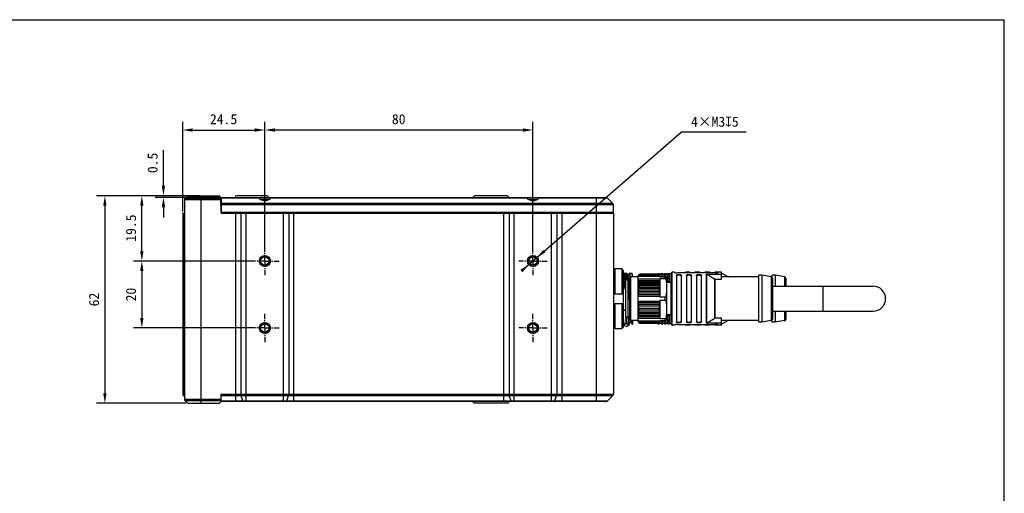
# Model space of a CAD drawing. Header units: millimetres. Extents: x 269 to 744, y 69 to 459.
# Tile 8 of 8: x 450 to 744, y 318 to 459. Entities that reach past the tile are written whole.
import ezdxf

# ---------------------------------------------------------------- set-up
doc = ezdxf.new("R2010")
doc.units = ezdxf.units.MM
doc.header["$LTSCALE"] = 46.255
doc.header["$PDMODE"] = 3
doc.header["$PDSIZE"] = 8
doc.linetypes.add('CENTER', pattern=[0.6, 0.375, -0.075, 0.075, -0.075])
doc.layers.get('0').update_dxf_attribs({"linetype": 'CONTINUOUS'})
doc.layers.get('Defpoints').update_dxf_attribs({"linetype": 'CONTINUOUS'})
for name, color, linetype in [('00_COMPONENTS', 7, 'CONTINUOUS'), ('03_ALL_AXES', 7, 'CONTINUOUS'), ('51__DRAFT_DIMS', 7, 'CONTINUOUS')]:
    doc.layers.add(name, color=color, linetype=linetype)
doc.styles.get("Standard").update_dxf_attribs({"font": 'simfang.ttf'})
doc.dimstyles.new('DIMSTYLE_2', dxfattribs={"dimtxt": 3, "dimasz": 3, "dimexe": 2.5, "dimexo": 0.5, "dimgap": 0.75, "dimtad": 1, "dimdec": 1, "dimdsep": 46, "dimtxsty": 'STANDARD', "dimblk": '_FILLED', "dimblk1": '_FILLED', "dimblk2": '_FILLED', "dimcen": 0.09, "dimclrd": 8, "dimclre": 8, "dimclrt": 256, "dimazin": 2, "dimtp": 0.5, "dimtm": 0.5, "dimtfac": 1, "dimtdec": 1, "dimtofl": 0, "dimtmove": 0, "dimatfit": 3, "dimldrblk": '_FILLED', "dimfxl": 1, "dimtolj": 1, "dimarcsym": 0})

# ---------------------------------------------------------------- blocks, each defined once
blk = doc.blocks.new('_FILLED')
at = {"color": 0, "linetype": 'ByBlock'}
blk.add_solid([(0, 0), (-1, 0.167), (-1, -0.167)], dxfattribs=at)
blk = doc.blocks.new('*D11')
at = {"layer": '51__DRAFT_DIMS', "color": 8, "lineweight": -2}
for p, q in [((499.82, 406.49), (473.08, 406.49)), ((475.58, 403.49), (475.58, 347.49)), ((499.82, 344.49), (473.08, 344.49))]:
    blk.add_line(p, q, dxfattribs=at)
at = {"layer": 'Defpoints', "color": 0}
for p in [(500.32, 406.49), (475.58, 344.49), (500.32, 344.49)]:
    blk.add_point(p, dxfattribs=at)
at = {"layer": '51__DRAFT_DIMS', "color": 8, "linetype": 'ByBlock', "lineweight": -2, "xscale": 3, "yscale": 3, "zscale": 3}
for p, rotation in [((475.58, 406.49), 90), ((475.58, 344.49), 270)]:
    blk.add_blockref('_FILLED', p, dxfattribs=dict(at, rotation=rotation))
at = {"layer": '51__DRAFT_DIMS', "insert": (470.83, 375.49), "char_height": 3, "attachment_point": 2, "rotation": 90, "line_spacing_factor": 0.9}
blk.add_mtext('\\A1;62', dxfattribs=at)
blk = doc.blocks.new('*D12')
at = {"layer": '51__DRAFT_DIMS', "color": 8, "lineweight": -2}
for p, q in [((493.06, 409.49), (493.06, 420.1)), ((499.82, 406.49), (490.56, 406.49)), ((509.84, 405.99), (490.56, 405.99)), ((493.06, 402.99), (493.06, 399.99))]:
    blk.add_line(p, q, dxfattribs=at)
at = {"layer": 'Defpoints', "color": 0}
for p in [(493.06, 405.99), (500.32, 406.49), (510.34, 405.99)]:
    blk.add_point(p, dxfattribs=at)
at = {"layer": '51__DRAFT_DIMS', "color": 8, "linetype": 'ByBlock', "lineweight": -2, "xscale": 3, "yscale": 3, "zscale": 3}
for p, rotation in [((493.06, 406.49), 270), ((493.06, 405.99), 90)]:
    blk.add_blockref('_FILLED', p, dxfattribs=dict(at, rotation=rotation))
at = {"layer": '51__DRAFT_DIMS', "insert": (488.31, 413.24), "char_height": 3, "attachment_point": 1, "rotation": 90, "line_spacing_factor": 0.9}
blk.add_mtext('\\A1;0.5', dxfattribs=at)
blk = doc.blocks.new('*D13')
at = {"layer": '51__DRAFT_DIMS', "color": 8, "lineweight": -2}
for p, q in [((498.82, 401.79), (498.82, 428.62)), ((501.82, 426.12), (520.32, 426.12)), ((523.32, 390.98), (523.32, 428.62))]:
    blk.add_line(p, q, dxfattribs=at)
at = {"layer": 'Defpoints', "color": 0}
for p in [(523.32, 426.12), (498.82, 401.29), (523.32, 390.48)]:
    blk.add_point(p, dxfattribs=at)
at = {"layer": '51__DRAFT_DIMS', "color": 8, "linetype": 'ByBlock', "lineweight": -2, "xscale": 3, "yscale": 3, "zscale": 3, "rotation": 180}
blk.add_blockref('_FILLED', (498.82, 426.12), dxfattribs=at)
at = {"layer": '51__DRAFT_DIMS', "color": 8, "linetype": 'ByBlock', "lineweight": -2, "xscale": 3, "yscale": 3, "zscale": 3}
blk.add_blockref('_FILLED', (523.32, 426.12), dxfattribs=at)
at = {"layer": '51__DRAFT_DIMS', "insert": (511.01, 430.87), "char_height": 3, "attachment_point": 2, "line_spacing_factor": 0.9}
blk.add_mtext('\\A1;24.5', dxfattribs=at)
blk = doc.blocks.new('*D14')
at = {"layer": '51__DRAFT_DIMS', "color": 8, "lineweight": -2}
for p, q in [((523.32, 389.72), (523.32, 428.62)), ((600.32, 426.12), (526.32, 426.12)), ((603.32, 389.6), (603.32, 428.62))]:
    blk.add_line(p, q, dxfattribs=at)
at = {"layer": 'Defpoints', "color": 0}
for p in [(523.32, 426.12), (523.32, 389.22), (603.32, 389.1)]:
    blk.add_point(p, dxfattribs=at)
at = {"layer": '51__DRAFT_DIMS', "color": 8, "linetype": 'ByBlock', "lineweight": -2, "xscale": 3, "yscale": 3, "zscale": 3, "rotation": 180}
blk.add_blockref('_FILLED', (523.32, 426.12), dxfattribs=at)
at = {"layer": '51__DRAFT_DIMS', "color": 8, "linetype": 'ByBlock', "lineweight": -2, "xscale": 3, "yscale": 3, "zscale": 3}
blk.add_blockref('_FILLED', (603.32, 426.12), dxfattribs=at)
at = {"layer": '51__DRAFT_DIMS', "insert": (563.27, 430.87), "char_height": 3, "attachment_point": 2, "line_spacing_factor": 0.9}
blk.add_mtext('\\A1;80', dxfattribs=at)
blk = doc.blocks.new('*D15')
at = {"layer": '51__DRAFT_DIMS', "color": 8, "lineweight": -2}
for p, q in [((519.44, 386.99), (484.11, 386.99)), ((486.61, 383.99), (486.61, 369.99)), ((519.88, 366.99), (484.11, 366.99))]:
    blk.add_line(p, q, dxfattribs=at)
at = {"layer": 'Defpoints', "color": 0}
for p in [(519.94, 386.99), (486.61, 366.99), (520.38, 366.99)]:
    blk.add_point(p, dxfattribs=at)
at = {"layer": '51__DRAFT_DIMS', "color": 8, "linetype": 'ByBlock', "lineweight": -2, "xscale": 3, "yscale": 3, "zscale": 3}
for p, rotation in [((486.61, 386.99), 90), ((486.61, 366.99), 270)]:
    blk.add_blockref('_FILLED', p, dxfattribs=dict(at, rotation=rotation))
at = {"layer": '51__DRAFT_DIMS', "insert": (481.86, 376.97), "char_height": 3, "attachment_point": 2, "rotation": 90, "line_spacing_factor": 0.9}
blk.add_mtext('\\A1;20', dxfattribs=at)
blk = doc.blocks.new('*D16')
at = {"layer": '51__DRAFT_DIMS', "color": 8, "lineweight": -2}
for p, q in [((503.82, 406.49), (484.11, 406.49)), ((486.61, 389.99), (486.61, 403.49)), ((519.58, 386.99), (484.11, 386.99))]:
    blk.add_line(p, q, dxfattribs=at)
at = {"layer": 'Defpoints', "color": 0}
for p in [(486.61, 406.49), (504.32, 406.49), (520.08, 386.99)]:
    blk.add_point(p, dxfattribs=at)
at = {"layer": '51__DRAFT_DIMS', "color": 8, "linetype": 'ByBlock', "lineweight": -2, "xscale": 3, "yscale": 3, "zscale": 3}
for p, rotation in [((486.61, 406.49), 90), ((486.61, 386.99), 270)]:
    blk.add_blockref('_FILLED', p, dxfattribs=dict(at, rotation=rotation))
at = {"layer": '51__DRAFT_DIMS', "insert": (481.86, 396.82), "char_height": 3, "attachment_point": 2, "rotation": 90, "line_spacing_factor": 0.9}
blk.add_mtext('\\A1;19.5', dxfattribs=at)

msp = doc.modelspace()

# ---------------------------------------------------------------- linework, layer by layer
msp.add_line((268.79, 459.09), (743.99, 459.09))
at = {"ltscale": 0.1}
msp.add_line((743.99, 68.93), (743.99, 459.09), dxfattribs=at)
at = {"color": 251}
for p, q in [((599.92, 384.04), (647.6, 425.5)), ((666.97, 425.5), (647.6, 425.5)), ((493.06, 406.49), (493.06, 405.99)), ((606.71, 389.95), (608.98, 391.91)), ((604.45, 387.98), (602.19, 386.01))]:
    msp.add_line(p, q, dxfattribs=at)
at = {"layer": '00_COMPONENTS'}
for p, q in [((500.32, 406.49), (499.46, 405.64)), ((510.24, 405.64), (499.46, 405.64)), ((500.32, 406.49), (509.72, 406.49)), ((504.32, 344.49), (504.32, 406.49)), ((509.72, 406.49), (510.23, 405.99)), ((510.31, 401.29), (510.23, 405.99)), ((510.23, 405.99), (510.32, 405.99)), ((510.42, 401.49), (510.34, 405.99)), ((510.34, 405.99), (525.42, 405.99)), ((510.34, 405.85), (521.44, 405.85)), ((523.96, 406.49), (514.96, 406.49)), ((521.83, 405.49), (524.8, 405.49)), ((525.2, 405.85), (601.44, 405.85)), ((525.46, 405.99), (605.42, 405.99)), ((585.4, 405.99), (585.91, 406.49)), ((595.72, 406.49), (585.91, 406.49)), ((596.23, 405.99), (595.72, 406.49)), ((601.83, 405.49), (604.8, 405.49)), ((605.2, 405.85), (625.46, 405.85)), ((605.46, 405.99), (625.11, 405.99)), ((622.32, 344.99), (622.32, 405.99)), ((627.17, 404.14), (625.46, 405.85)), ((499.32, 405.29), (499.32, 345.7)), ((510.24, 405.29), (499.32, 405.29)), ((627.17, 404.14), (510.37, 404.14)), ((627.32, 403.79), (510.38, 403.79)), ((521.98, 405.39), (524.65, 405.39)), ((601.98, 405.39), (604.65, 405.39)), ((627.32, 401.49), (627.32, 403.79)), ((498.82, 401.29), (498.82, 347.2)), ((498.82, 401.29), (499.32, 401.29)), ((499.07, 401.29), (499.07, 347.2)), ((510.31, 401.29), (627.32, 401.29)), ((627.32, 401.49), (510.42, 401.49)), ((510.62, 401.49), (510.62, 401.29)), ((512.32, 401.49), (512.32, 401.29)), ((514.64, 344.99), (514.64, 401.29)), ((516.2, 401.29), (516.2, 347.2)), ((517.76, 344.99), (517.76, 401.29)), ((528.87, 344.99), (528.87, 401.29)), ((530.44, 401.29), (530.44, 347.2)), ((532, 344.99), (532, 401.29)), ((594.64, 344.99), (594.64, 401.29)), ((596.2, 401.29), (596.2, 347.2)), ((597.76, 344.99), (597.76, 401.29)), ((608.87, 344.99), (608.87, 401.29)), ((610.44, 401.29), (610.44, 347.2)), ((612, 344.99), (612, 401.29)), ((626.22, 401.49), (626.21, 401.29)), ((627.32, 401.29), (627.32, 347.2)), ((627.57, 384.36), (627.32, 384.62)), ((627.82, 384.62), (627.57, 384.36)), ((627.82, 377.24), (627.82, 384.62)), ((629.82, 384.62), (627.82, 384.62)), ((629.82, 384.62), (629.82, 377.24)), ((630.32, 384.11), (629.82, 384.62)), ((630.32, 367.38), (630.32, 384.11)), ((630.44, 383.34), (630.32, 383.34)), ((630.88, 382.55), (630.47, 383.26)), ((630.65, 383.33), (630.54, 383.14)), ((630.66, 383.34), (631.3, 383.34)), ((631.02, 382.84), (630.87, 382.58)), ((631.02, 369.93), (631.02, 382.84)), ((631.75, 382.58), (631.31, 383.33)), ((631.74, 382.62), (631.73, 382.6)), ((632.15, 383.33), (631.74, 382.62)), ((632.16, 383.34), (632.8, 383.34)), ((632.3, 382.19), (632.3, 382.16)), ((632.3, 382.16), (632.3, 382.15)), ((632.52, 369.24), (632.52, 382.24)), ((634.72, 382.24), (632.52, 382.24)), ((633.02, 382.97), (632.81, 383.33)), ((633.02, 382.24), (633.02, 382.97)), ((634.72, 382.44), (635.08, 383.08)), ((634.72, 369.04), (634.72, 382.44)), ((641.22, 382.34), (634.72, 382.34)), ((634.93, 382.81), (641.01, 382.81)), ((640.95, 382.9), (634.98, 382.9)), ((640.85, 383.08), (635.08, 383.08)), ((635.08, 383.07), (640.86, 383.07)), ((640.52, 383.11), (640.52, 383.08)), ((640.57, 383.11), (640.52, 383.11)), ((640.57, 383.08), (640.57, 383.24)), ((640.57, 383.24), (641.07, 383.24)), ((640.57, 383.19), (641.07, 383.19)), ((641.22, 382.44), (640.85, 383.08)), ((640.87, 383.04), (641.07, 383.04)), ((641.07, 382.7), (641.07, 383.24)), ((641.57, 383.11), (641.07, 383.11)), ((641.22, 382.44), (641.22, 382.24)), ((641.22, 382.24), (643.22, 382.24)), ((641.57, 382.24), (641.57, 383.24)), ((641.57, 383.24), (642.07, 383.24)), ((641.57, 383.19), (642.07, 383.19)), ((641.57, 383.04), (642.07, 383.04)), ((641.57, 382.45), (642.07, 382.45)), ((642.07, 382.24), (642.07, 383.24)), ((642.57, 383.11), (642.07, 383.11)), ((642.57, 382.24), (642.57, 383.24)), ((642.57, 383.24), (643.07, 383.24)), ((642.57, 383.19), (643.07, 383.19)), ((642.57, 383.04), (643.07, 383.04)), ((642.57, 382.45), (643.07, 382.45)), ((642.72, 382.24), (642.72, 381.77)), ((643.07, 382.24), (643.07, 383.24)), ((643.57, 383.11), (643.07, 383.11)), ((643.22, 382.24), (643.22, 369.24)), ((643.57, 380.54), (643.57, 383.24)), ((643.57, 383.24), (644.07, 383.24)), ((643.57, 383.19), (644.07, 383.19)), ((643.57, 383.04), (644.07, 383.04)), ((643.57, 382.45), (644.07, 382.45)), ((644.07, 382.12), (643.57, 382.12)), ((643.57, 382), (644.07, 382)), ((644.07, 380.54), (644.07, 383.24)), ((644.57, 383.11), (644.07, 383.11)), ((644.57, 380.54), (644.57, 383.24)), ((644.57, 383.24), (644.62, 383.24)), ((644.57, 383.19), (644.62, 383.19)), ((644.57, 383.04), (644.62, 383.04)), ((644.57, 382.45), (644.62, 382.45)), ((644.62, 382.12), (644.57, 382.12)), ((644.57, 382), (644.62, 382)), ((644.62, 368.14), (644.62, 383.34)), ((644.92, 367.84), (644.92, 383.64)), ((645.62, 383.64), (644.92, 383.64)), ((645.62, 383.64), (645.62, 383.59)), ((646.12, 382.61), (646.12, 368.87)), ((657.82, 383.45), (646.42, 383.45)), ((647.62, 368.87), (647.62, 382.61)), ((648.92, 383.45), (648.92, 383.64)), ((650.12, 383.64), (648.92, 383.64)), ((649.12, 382.61), (649.12, 368.87)), ((650.12, 383.64), (650.12, 383.45)), ((650.62, 368.87), (650.62, 382.61)), ((651.62, 383.45), (651.62, 383.64)), ((653.12, 383.64), (651.62, 383.64)), ((652.12, 382.61), (652.12, 368.87)), ((653.12, 383.64), (653.12, 383.45)), ((653.62, 368.87), (653.62, 382.61)), ((654.62, 383.45), (654.62, 383.64)), ((656.12, 383.64), (654.62, 383.64)), ((655.04, 383.05), (655.04, 368.43)), ((655.04, 383.05), (659.62, 383.05)), ((655.19, 368.48), (655.19, 383.01)), ((656.12, 383.64), (656.12, 383.45)), ((657.62, 383.45), (657.62, 383.64)), ((659.62, 383.64), (657.62, 383.64)), ((658.62, 383.59), (658.62, 383.64)), ((659.62, 381.51), (659.62, 383.64)), ((661.55, 382.28), (659.62, 383.36)), ((670.72, 382.24), (659.62, 382.24)), ((661.55, 382.28), (661.55, 382.24)), ((670.72, 368.74), (670.72, 382.74)), ((671.62, 382.74), (670.72, 382.74)), ((671.62, 382.74), (671.62, 368.74)), ((674.39, 382.31), (671.62, 382.74)), ((674.39, 382.31), (674.39, 369.18)), ((674.72, 382.24), (674.58, 382.24)), ((674.72, 382.12), (674.72, 382.74)), ((675.62, 382.74), (674.72, 382.74)), ((675.62, 382.74), (675.62, 379.49)), ((678.39, 382.31), (675.62, 382.74)), ((678.39, 382.31), (678.39, 379.49)), ((630.32, 379.24), (630.7, 379.24)), ((631.72, 381.24), (631.02, 381.24)), ((631.72, 370.53), (631.72, 381.74)), ((631.83, 381.74), (631.72, 381.74)), ((632.13, 381.23), (631.85, 381.72)), ((632.15, 381.3), (632.12, 381.24)), ((632.22, 381.41), (632.15, 381.3)), ((632.22, 369.54), (632.22, 381.94)), ((634.72, 381.64), (641.22, 381.64)), ((634.72, 381.21), (641.22, 381.21)), ((634.93, 381.04), (634.72, 381.17)), ((634.77, 380.27), (634.98, 380.76)), ((641.16, 380.27), (634.77, 380.27)), ((635.07, 380.08), (634.77, 380.27)), ((634.83, 379.19), (635.08, 379.79)), ((641.1, 379.19), (634.83, 379.19)), ((635.08, 379.03), (634.83, 379.19)), ((641.01, 381.04), (634.93, 381.04)), ((634.94, 380.98), (634.94, 380.97)), ((634.98, 380.76), (640.95, 380.76)), ((640.87, 380.08), (635.07, 380.08)), ((635.08, 379.79), (640.85, 379.79)), ((640.85, 379.79), (641.1, 379.19)), ((641.1, 379.19), (640.85, 379.03)), ((641.16, 380.27), (640.87, 380.08)), ((640.95, 380.76), (641.16, 380.27)), ((641.22, 381.17), (641.01, 381.04)), ((641.22, 381.77), (641.22, 376.21)), ((641.22, 381.77), (642.72, 381.77)), ((644.62, 380.54), (643.22, 380.54)), ((643.57, 380.9), (644.07, 380.9)), ((644.57, 380.9), (644.62, 380.9)), ((657.55, 381.55), (657.55, 369.93)), ((657.7, 369.98), (657.7, 381.51)), ((659.62, 381.51), (657.7, 381.51)), ((674.82, 381.82), (674.82, 369.67)), ((674.82, 379.49), (704.82, 379.49)), ((678.82, 381.82), (678.82, 379.49)), ((689.82, 379.49), (689.82, 371.99)), ((627.32, 377.24), (627.54, 377.24)), ((627.54, 377.24), (630.32, 377.24)), ((634.72, 377.02), (634.93, 377.51)), ((641.22, 376.88), (634.72, 376.88)), ((641.22, 376.44), (634.72, 376.44)), ((634.77, 378.02), (635.07, 378.71)), ((641.16, 378.02), (634.77, 378.02)), ((634.98, 377.88), (634.77, 378.02)), ((634.93, 377.51), (641.01, 377.51)), ((640.95, 377.88), (634.98, 377.88)), ((635.07, 378.71), (640.87, 378.71)), ((640.85, 379.03), (635.08, 379.03)), ((640.87, 378.71), (641.16, 378.02)), ((641.16, 378.02), (640.95, 377.88)), ((641.01, 377.51), (641.22, 377.02)), ((642.72, 376.21), (641.22, 376.21)), ((642.72, 376.21), (642.72, 375.27)), ((627.54, 374.24), (627.32, 374.24)), ((630.32, 374.24), (627.54, 374.24)), ((627.82, 366.87), (627.82, 374.24)), ((629.82, 374.24), (629.82, 366.87)), ((634.72, 375.04), (641.22, 375.04)), ((634.72, 374.61), (641.22, 374.61)), ((634.93, 373.98), (634.72, 374.47)), ((634.77, 373.47), (634.98, 373.6)), ((635.07, 372.78), (634.77, 373.47)), ((641.16, 373.47), (634.77, 373.47)), ((641.01, 373.98), (634.93, 373.98)), ((634.98, 373.6), (640.95, 373.6)), ((641.16, 373.47), (640.87, 372.78)), ((640.95, 373.6), (641.16, 373.47)), ((641.22, 374.47), (641.01, 373.98)), ((641.22, 375.27), (641.22, 369.71)), ((641.22, 375.27), (642.72, 375.27)), ((630.92, 372.25), (630.32, 372.25)), ((631.72, 370.24), (631.02, 370.24)), ((631.72, 370.53), (631.83, 370.53)), ((631.72, 370.5), (631.72, 370.05)), ((634.72, 370.32), (634.93, 370.45)), ((641.22, 370.28), (634.72, 370.28)), ((634.77, 371.22), (635.07, 371.4)), ((634.98, 370.72), (634.77, 371.22)), ((641.16, 371.22), (634.77, 371.22)), ((634.83, 372.29), (635.08, 372.45)), ((635.08, 371.7), (634.83, 372.29)), ((641.1, 372.29), (634.83, 372.29)), ((634.93, 370.45), (641.01, 370.45)), ((640.95, 370.72), (634.98, 370.72)), ((640.87, 372.78), (635.07, 372.78)), ((635.07, 371.4), (640.87, 371.4)), ((635.08, 372.45), (640.85, 372.45)), ((640.85, 371.7), (635.08, 371.7)), ((640.85, 372.45), (641.1, 372.29)), ((641.1, 372.29), (640.85, 371.7)), ((640.87, 371.4), (641.16, 371.22)), ((641.16, 371.22), (640.95, 370.72)), ((641.01, 370.45), (641.22, 370.32)), ((644.62, 370.94), (643.22, 370.94)), ((643.57, 368.24), (643.57, 370.94)), ((643.57, 370.59), (644.07, 370.59)), ((644.07, 368.24), (644.07, 370.94)), ((644.57, 368.24), (644.57, 370.94)), ((644.57, 370.59), (644.62, 370.59)), ((674.82, 371.99), (704.82, 371.99)), ((675.62, 371.99), (675.62, 368.74)), ((678.39, 371.99), (678.39, 369.18)), ((678.82, 371.99), (678.82, 369.67)), ((629.82, 366.87), (630.32, 367.38)), ((630.32, 368.54), (630.51, 368.2)), ((630.32, 368.14), (630.54, 368.14)), ((631.02, 368.14), (630.55, 368.14)), ((630.55, 368.14), (630.55, 368.14)), ((631.02, 369.93), (631.02, 369.9)), ((631.02, 369.9), (631.02, 368.14)), ((631.02, 368.82), (631.4, 368.15)), ((631.41, 368.14), (632.05, 368.14)), ((631.72, 370.05), (631.85, 369.81)), ((631.85, 369.81), (631.89, 369.75)), ((631.89, 369.74), (631.89, 369.75)), ((631.89, 369.74), (631.89, 369.75)), ((631.89, 369.75), (631.89, 369.75)), ((631.89, 369.72), (631.89, 369.74)), ((632.22, 369.74), (631.9, 369.74)), ((632.06, 368.15), (632.48, 368.88)), ((632.47, 368.91), (632.9, 368.15)), ((634.72, 369.24), (632.52, 369.24)), ((632.91, 368.14), (633.02, 368.14)), ((633.02, 369.24), (633.02, 368.14)), ((641.22, 369.84), (634.72, 369.84)), ((634.72, 369.14), (641.22, 369.14)), ((635.08, 368.41), (634.72, 369.04)), ((641.01, 368.68), (634.93, 368.68)), ((634.98, 368.58), (640.95, 368.58)), ((640.87, 368.44), (635.07, 368.44)), ((635.08, 368.41), (640.85, 368.41)), ((640.52, 368.41), (640.52, 368.38)), ((640.57, 368.38), (640.52, 368.38)), ((640.57, 368.24), (640.57, 368.41)), ((640.57, 368.29), (641.07, 368.29)), ((640.57, 368.24), (641.07, 368.24)), ((640.85, 368.41), (641.22, 369.04)), ((640.87, 368.45), (641.07, 368.45)), ((641.07, 368.24), (641.07, 368.78)), ((641.57, 368.38), (641.07, 368.38)), ((642.72, 369.71), (641.22, 369.71)), ((641.22, 369.24), (641.22, 369.04)), ((641.22, 369.24), (643.22, 369.24)), ((641.57, 368.24), (641.57, 369.24)), ((641.57, 369.03), (642.07, 369.03)), ((641.57, 368.45), (642.07, 368.45)), ((641.57, 368.29), (642.07, 368.29)), ((641.57, 368.24), (642.07, 368.24)), ((642.07, 368.24), (642.07, 369.24)), ((642.57, 368.38), (642.07, 368.38)), ((642.57, 368.24), (642.57, 369.24)), ((642.57, 369.03), (643.07, 369.03)), ((642.57, 368.45), (643.07, 368.45)), ((642.57, 368.29), (643.07, 368.29)), ((642.57, 368.24), (643.07, 368.24)), ((642.72, 369.71), (642.72, 369.24)), ((643.07, 368.24), (643.07, 369.24)), ((643.57, 368.38), (643.07, 368.38)), ((643.57, 369.48), (644.07, 369.48)), ((644.07, 369.36), (643.57, 369.36)), ((643.57, 369.03), (644.07, 369.03)), ((643.57, 368.45), (644.07, 368.45)), ((643.57, 368.29), (644.07, 368.29)), ((643.57, 368.24), (644.07, 368.24)), ((644.57, 368.38), (644.07, 368.38)), ((644.57, 369.48), (644.62, 369.48)), ((644.62, 369.36), (644.57, 369.36)), ((644.57, 369.03), (644.62, 369.03)), ((644.57, 368.45), (644.62, 368.45)), ((644.57, 368.29), (644.62, 368.29)), ((644.57, 368.24), (644.62, 368.24)), ((645.62, 367.84), (644.92, 367.84)), ((645.62, 367.9), (645.62, 367.84)), ((646.42, 368.04), (657.82, 368.04)), ((648.92, 367.84), (648.92, 368.04)), ((650.12, 367.84), (648.92, 367.84)), ((650.12, 368.04), (650.12, 367.84)), ((651.62, 367.84), (651.62, 368.04)), ((653.12, 367.84), (651.62, 367.84)), ((653.12, 368.04), (653.12, 367.84)), ((654.62, 367.84), (654.62, 368.04)), ((656.12, 367.84), (654.62, 367.84)), ((659.62, 368.43), (655.04, 368.43)), ((656.12, 368.04), (656.12, 367.84)), ((657.62, 367.84), (657.62, 368.04)), ((659.62, 367.84), (657.62, 367.84)), ((657.7, 369.98), (659.62, 369.98)), ((658.62, 367.84), (658.62, 367.9)), ((659.62, 367.84), (659.62, 369.98)), ((670.72, 369.24), (659.62, 369.24)), ((661.55, 369.2), (659.62, 368.12)), ((661.55, 369.24), (661.55, 369.2)), ((671.62, 368.74), (670.72, 368.74)), ((674.39, 369.18), (671.62, 368.74)), ((674.72, 369.24), (674.58, 369.24)), ((674.72, 368.74), (674.72, 369.37)), ((675.62, 368.74), (674.72, 368.74)), ((678.39, 369.18), (675.62, 368.74)), ((627.32, 366.87), (627.57, 367.12)), ((627.57, 367.12), (627.82, 366.87)), ((627.82, 366.87), (629.82, 366.87)), ((498.82, 347.2), (499.32, 347.2)), ((499.32, 346.49), (498.96, 346.85)), ((498.96, 346.85), (499.32, 346.85)), ((499.32, 346.73), (499.21, 346.85)), ((510.32, 344.99), (510.32, 347.2)), ((510.32, 347.2), (627.32, 347.2)), ((510.32, 346.85), (627.17, 346.85)), ((516.78, 345.14), (516.24, 346.85)), ((529.86, 345.14), (530.39, 346.85)), ((596.78, 345.14), (596.24, 346.85)), ((609.86, 345.14), (610.39, 346.85)), ((625.46, 345.14), (627.17, 346.85)), ((499.32, 345.7), (510.32, 345.7)), ((500.32, 344.49), (499.46, 345.35)), ((499.46, 345.35), (510.32, 345.35)), ((500.32, 344.49), (509.82, 344.49)), ((510.32, 344.99), (509.82, 344.49)), ((625.46, 345.14), (510.32, 345.14)), ((625.11, 344.99), (510.32, 344.99)), ((585.82, 344.49), (585.32, 344.99)), ((595.82, 344.49), (585.82, 344.49)), ((595.82, 344.49), (596.32, 344.99))]:
    msp.add_line(p, q, dxfattribs=at)
for centre, radius in [((523.32, 386.99), 1.65), ((523.32, 386.99), 1.25), ((603.32, 386.99), 1.65), ((603.32, 386.99), 1.25), ((523.32, 366.99), 1.65), ((523.32, 366.99), 1.25), ((603.32, 366.99), 1.65), ((603.32, 366.99), 1.25)]:
    msp.add_circle(centre, radius, dxfattribs=at)
for centre, radius, start, end in [((499.82, 405.29), 0.5, 135, 180), ((514.96, 405.99), 0.5, 90, 180), ((523.96, 405.99), 0.5, 0, 90), ((625.11, 405.49), 0.5, 45, 90), ((626.82, 403.79), 0.5, 0, 45), ((523.32, 386.99), 1.5, 255, 195), ((603.32, 386.99), 1.5, 255, 195), ((632.52, 381.94), 0.3, 90, 180), ((644.92, 383.34), 0.3, 90, 180), ((648.92, 383.34), 0.3, 90, 159.7654), ((573.68, 248.19), 157.54, 57.8337, 58.8435), ((661.7, 382.54), 0.3, 240.7512, 270), ((674.32, 381.82), 0.5, 0, 81.1193), ((678.32, 381.82), 0.5, 0, 81.1193), ((607.83, 380), 24.08, 4.0624, 4.2142), ((629.69, 379.83), 5.38, 12.3319, 12.9907), ((629.38, 379.76), 5.69, 10.0988, 12.2371), ((626.98, 379.46), 8.12, 2.3353, 4.399), ((649.09, 379.45), 8.25, 175.6172, 177.6485), ((646.57, 379.76), 5.71, 167.0535, 169.891), ((704.82, 375.74), 3.75, 270, 90), ((621.55, 379.72), 13.56, 350.6281, 352.2302), ((624.22, 379.45), 10.87, 356.0949, 357.7924), ((651.84, 379.46), 11, 182.2178, 183.8949), ((654.51, 379.74), 13.68, 187.777, 189.3647), ((621.43, 371.75), 13.68, 7.777, 9.3646), ((654.38, 371.77), 13.56, 170.6282, 172.2302), ((615.13, 375.97), 16.19, 347.0854, 348.7354), ((629.36, 371.73), 5.71, 347.0534, 349.8911), ((624.09, 372.03), 11, 2.2178, 3.8949), ((626.85, 372.03), 8.25, 355.6172, 357.6485), ((651.71, 372.03), 10.87, 176.0949, 177.7923), ((648.96, 372.03), 8.12, 182.3353, 184.399), ((646.45, 371.7), 5.59, 190.0784, 192.9771), ((523.32, 366.99), 1.5, 255, 195), ((603.32, 366.99), 1.5, 255, 195), ((631.22, 368.53), 1, 205.8203, 360), ((631.92, 369.76), 0.0269, 207.5243, 210.314), ((632.52, 369.54), 0.3, 180, 270), ((644.92, 368.14), 0.3, 180, 270), ((648.92, 368.14), 0.3, 200.2346, 270), ((574.09, 502.63), 156.76, 301.154, 302.1688), ((661.7, 368.94), 0.3, 90, 119.2488), ((674.32, 369.67), 0.5, 278.8807, 360), ((678.32, 369.67), 0.5, 278.8807, 360), ((499.32, 347.2), 0.5, 180, 225), ((626.82, 347.2), 0.5, 315, 360), ((499.82, 345.7), 0.5, 180, 225), ((625.11, 345.49), 0.5, 270, 315)]:
    msp.add_arc(centre, radius, start, end, dxfattribs=at)
for centre in [(523.32, 407.54), (603.32, 407.54)]:
    msp.add_ellipse(centre, major_axis=(0, 2.53), ratio=0.999848, start_param=2.303671, end_param=3.979514, dxfattribs=at)
for points, knots in [([(521.18, 405.99), (521.2, 405.99), (521.3, 405.97), (521.39, 405.91), (521.44, 405.85)], [0, 0, 0, 0, 0.209796, 1, 1, 1, 1]), ([(525.2, 405.85), (525.22, 405.87), (525.29, 405.94), (525.39, 405.99), (525.46, 405.99)], [0, 0, 0, 0, 0.296641, 1, 1, 1, 1]), ([(601.18, 405.99), (601.2, 405.99), (601.3, 405.97), (601.39, 405.91), (601.44, 405.85)], [0, 0, 0, 0, 0.209796, 1, 1, 1, 1]), ([(605.2, 405.85), (605.22, 405.87), (605.29, 405.94), (605.39, 405.99), (605.46, 405.99)], [0, 0, 0, 0, 0.296641, 1, 1, 1, 1]), ([(630.42, 383.34), (630.43, 383.34), (630.43, 383.34), (630.43, 383.34), (630.44, 383.34)], [0, 0, 0, 0, 0.319738, 1, 1, 1, 1]), ([(630.44, 383.34), (630.44, 383.34), (630.45, 383.34), (630.46, 383.3), (630.47, 383.27), (630.47, 383.25)], [0, 0, 0, 0, 0.106908, 0.299258, 1, 1, 1, 1]), ([(630.47, 383.25), (630.49, 383.19), (630.51, 383.03), (630.53, 382.74), (630.56, 382.35), (630.59, 381.88), (630.61, 381.32), (630.65, 380.43), (630.68, 379.73), (630.7, 379.24)], [0, 0, 0, 0, 0.04767, 0.120094, 0.216372, 0.335227, 0.475056, 0.633931, 1, 1, 1, 1]), ([(630.65, 383.33), (630.65, 383.33), (630.65, 383.34), (630.66, 383.34), (630.66, 383.34)], [0, 0, 0, 0, 0.337355, 1, 1, 1, 1]), ([(630.66, 383.34), (630.67, 383.34), (630.68, 383.33), (630.69, 383.3), (630.7, 383.26), (630.71, 383.19), (630.72, 383.11), (630.74, 382.97), (630.75, 382.85), (630.76, 382.77)], [0, 0, 0, 0, 0.025184, 0.075627, 0.155297, 0.264842, 0.404345, 0.573615, 1, 1, 1, 1]), ([(631.02, 381.26), (631.01, 381.43), (630.99, 381.67), (630.97, 381.97), (630.95, 382.15), (630.93, 382.3), (630.92, 382.42), (630.9, 382.5), (630.89, 382.54), (630.88, 382.55)], [0, 0, 0, 0, 0.395191, 0.558105, 0.696668, 0.81038, 0.898931, 0.962095, 1, 1, 1, 1]), ([(631.31, 383.33), (631.31, 383.33), (631.31, 383.34), (631.3, 383.34), (631.3, 383.34)], [0, 0, 0, 0, 0.336215, 1, 1, 1, 1]), ([(631.48, 381.24), (631.47, 381.39), (631.46, 381.67), (631.44, 382.06), (631.42, 382.41), (631.4, 382.7), (631.38, 382.94), (631.36, 383.1), (631.34, 383.21), (631.33, 383.26), (631.32, 383.3), (631.32, 383.32), (631.31, 383.33)], [0, 0, 0, 0, 0.210743, 0.399377, 0.564449, 0.704682, 0.819014, 0.906609, 0.940194, 0.966919, 0.986809, 1, 1, 1, 1]), ([(631.85, 381.77), (631.84, 381.88), (631.83, 382.06), (631.8, 382.28), (631.79, 382.42), (631.77, 382.49), (631.76, 382.54), (631.75, 382.57), (631.75, 382.58)], [0, 0, 0, 0, 0.389461, 0.688124, 0.801987, 0.891783, 0.957594, 1, 1, 1, 1]), ([(632.15, 383.33), (632.15, 383.33), (632.16, 383.34), (632.16, 383.34), (632.16, 383.34)], [0, 0, 0, 0, 0.336725, 1, 1, 1, 1]), ([(632.16, 383.34), (632.17, 383.34), (632.18, 383.34), (632.19, 383.31), (632.2, 383.26), (632.22, 383.16), (632.23, 383.04), (632.25, 382.87), (632.27, 382.67), (632.28, 382.44), (632.29, 382.27), (632.3, 382.19)], [0, 0, 0, 0, 0.008142, 0.021977, 0.071481, 0.151504, 0.262149, 0.403011, 0.573502, 0.77281, 1, 1, 1, 1]), ([(632.8, 383.34), (632.8, 383.34), (632.8, 383.34), (632.81, 383.34), (632.81, 383.33)], [0, 0, 0, 0, 0.188223, 1, 1, 1, 1]), ([(632.81, 383.33), (632.82, 383.32), (632.83, 383.28), (632.84, 383.22), (632.86, 383.12), (632.87, 383), (632.88, 382.84), (632.91, 382.59), (632.92, 382.39), (632.93, 382.24)], [0, 0, 0, 0, 0.038476, 0.10181, 0.190338, 0.303916, 0.4422, 0.604711, 1, 1, 1, 1]), ([(645.62, 383.59), (645.62, 383.58), (645.62, 383.57), (645.63, 383.56), (645.65, 383.55), (645.68, 383.54), (645.71, 383.53), (645.75, 383.52), (645.8, 383.51), (645.87, 383.49), (645.98, 383.47), (646.17, 383.45), (646.31, 383.45), (646.42, 383.45)], [0, 0, 0, 0, 0.012863, 0.031769, 0.058416, 0.093184, 0.136006, 0.186611, 0.244617, 0.309552, 0.457957, 0.62671, 1, 1, 1, 1]), ([(646.12, 382.61), (646.12, 382.64), (646.13, 382.69), (646.17, 382.77), (646.23, 382.83), (646.32, 382.89), (646.44, 382.93), (646.57, 382.96), (646.71, 382.98), (646.87, 382.99), (647.02, 382.98), (647.17, 382.96), (647.3, 382.93), (647.41, 382.89), (647.5, 382.83), (647.57, 382.77), (647.61, 382.69), (647.62, 382.64), (647.62, 382.61)], [0, 0, 0, 0, 0.041846, 0.085789, 0.135282, 0.192709, 0.259068, 0.333837, 0.415135, 0.499998, 0.584861, 0.666159, 0.740928, 0.807286, 0.864715, 0.914197, 0.95815, 1, 1, 1, 1]), ([(647.62, 382.38), (647.62, 382.41), (647.61, 382.46), (647.57, 382.54), (647.5, 382.61), (647.41, 382.66), (647.3, 382.71), (647.17, 382.74), (647.02, 382.76), (646.87, 382.77), (646.71, 382.76), (646.57, 382.74), (646.44, 382.71), (646.32, 382.66), (646.23, 382.61), (646.17, 382.54), (646.13, 382.46), (646.12, 382.41), (646.12, 382.38)], [0, 0, 0, 0, 0.042679, 0.087217, 0.136946, 0.19429, 0.260348, 0.334711, 0.415572, 0.499998, 0.584425, 0.665285, 0.739648, 0.805705, 0.863051, 0.91277, 0.957315, 1, 1, 1, 1]), ([(649.12, 382.61), (649.12, 382.64), (649.13, 382.69), (649.17, 382.77), (649.23, 382.83), (649.32, 382.89), (649.44, 382.93), (649.57, 382.96), (649.71, 382.98), (649.87, 382.99), (650.02, 382.98), (650.17, 382.96), (650.3, 382.93), (650.41, 382.89), (650.5, 382.83), (650.57, 382.77), (650.61, 382.69), (650.62, 382.64), (650.62, 382.61)], [0, 0, 0, 0, 0.041853, 0.085802, 0.135283, 0.192713, 0.259069, 0.333839, 0.415136, 0.499999, 0.584861, 0.666159, 0.740929, 0.807286, 0.864717, 0.914198, 0.958146, 1, 1, 1, 1]), ([(650.62, 382.38), (650.62, 382.41), (650.61, 382.46), (650.57, 382.54), (650.5, 382.61), (650.41, 382.66), (650.3, 382.71), (650.17, 382.74), (650.02, 382.76), (649.87, 382.77), (649.71, 382.76), (649.57, 382.74), (649.44, 382.71), (649.32, 382.66), (649.23, 382.61), (649.17, 382.54), (649.13, 382.46), (649.12, 382.41), (649.12, 382.38)], [0, 0, 0, 0, 0.042691, 0.087229, 0.136948, 0.194301, 0.26035, 0.334716, 0.415576, 0.500001, 0.584427, 0.665286, 0.739652, 0.805703, 0.863058, 0.912762, 0.957307, 1, 1, 1, 1]), ([(652.12, 382.61), (652.12, 382.64), (652.13, 382.69), (652.17, 382.77), (652.23, 382.83), (652.32, 382.89), (652.44, 382.93), (652.57, 382.96), (652.71, 382.98), (652.87, 382.99), (653.02, 382.98), (653.17, 382.96), (653.3, 382.93), (653.41, 382.89), (653.5, 382.83), (653.57, 382.77), (653.61, 382.69), (653.62, 382.64), (653.62, 382.61)], [0, 0, 0, 0, 0.041853, 0.085802, 0.135283, 0.192713, 0.259069, 0.333839, 0.415136, 0.499999, 0.584861, 0.666159, 0.740929, 0.807286, 0.864717, 0.914198, 0.958146, 1, 1, 1, 1]), ([(653.62, 382.38), (653.62, 382.41), (653.61, 382.46), (653.57, 382.54), (653.5, 382.61), (653.41, 382.66), (653.3, 382.71), (653.17, 382.74), (653.02, 382.76), (652.87, 382.77), (652.71, 382.76), (652.57, 382.74), (652.44, 382.71), (652.32, 382.66), (652.23, 382.61), (652.17, 382.54), (652.13, 382.46), (652.12, 382.41), (652.12, 382.38)], [0, 0, 0, 0, 0.042691, 0.087229, 0.136948, 0.194301, 0.26035, 0.334716, 0.415576, 0.500001, 0.584427, 0.665286, 0.739652, 0.805703, 0.863058, 0.912762, 0.957307, 1, 1, 1, 1]), ([(655.04, 383.05), (655.06, 383.05), (655.12, 383.04), (655.16, 383.02), (655.19, 383.01)], [0, 0, 0, 0, 0.499964, 1, 1, 1, 1]), ([(657.82, 383.45), (657.92, 383.45), (658.07, 383.45), (658.26, 383.47), (658.38, 383.49), (658.46, 383.51), (658.52, 383.53), (658.55, 383.54), (658.58, 383.55), (658.6, 383.56), (658.61, 383.57), (658.62, 383.58), (658.62, 383.59)], [0, 0, 0, 0, 0.373298, 0.542055, 0.690463, 0.81339, 0.863995, 0.906815, 0.941589, 0.968243, 0.987146, 1, 1, 1, 1]), ([(630.7, 379.24), (630.7, 379.22), (630.7, 379.2), (630.7, 379.16), (630.7, 379.12), (630.7, 379.11)], [0, 0, 0, 0, 0.250031, 0.625004, 1, 1, 1, 1]), ([(631.83, 381.74), (631.84, 381.74), (631.85, 381.73), (631.85, 381.72), (631.85, 381.72)], [0, 0, 0, 0, 0.318423, 1, 1, 1, 1]), ([(631.85, 381.72), (631.85, 381.71), (631.86, 381.68), (631.86, 381.66), (631.87, 381.63)], [0, 0, 0, 0, 0.189861, 1, 1, 1, 1]), ([(631.87, 381.63), (631.88, 381.54), (631.9, 381.29), (631.92, 380.85), (631.95, 380.25), (631.98, 379.52), (632, 378.67), (632.04, 377.4), (632.07, 376.41), (632.08, 375.73)], [0, 0, 0, 0, 0.048297, 0.124728, 0.227071, 0.352303, 0.496708, 0.655998, 1, 1, 1, 1]), ([(632.22, 380.28), (632.21, 380.41), (632.2, 380.59), (632.19, 380.81), (632.17, 380.94), (632.16, 381.05), (632.15, 381.13), (632.14, 381.19), (632.14, 381.22), (632.13, 381.23)], [0, 0, 0, 0, 0.399834, 0.563829, 0.702859, 0.816309, 0.903759, 0.964938, 1, 1, 1, 1]), ([(643.22, 380.57), (643.22, 380.63), (643.22, 380.74), (643.21, 380.91), (643.18, 381.08), (643.15, 381.25), (643.1, 381.42), (643.04, 381.55), (642.96, 381.65), (642.9, 381.71), (642.83, 381.75), (642.77, 381.77), (642.73, 381.77), (642.72, 381.77)], [0, 0, 0, 0, 0.121493, 0.243036, 0.364749, 0.486836, 0.609672, 0.734255, 0.797924, 0.863084, 0.930345, 0.964982, 1, 1, 1, 1]), ([(657.55, 381.55), (657.57, 381.54), (657.62, 381.52), (657.67, 381.51), (657.7, 381.51)], [0, 0, 0, 0, 0.500064, 1, 1, 1, 1]), ([(642.72, 376.21), (642.73, 376.21), (642.77, 376.22), (642.83, 376.23), (642.9, 376.27), (642.96, 376.34), (643.04, 376.43), (643.1, 376.57), (643.15, 376.73), (643.19, 376.9), (643.21, 377.07), (643.22, 377.25), (643.22, 377.36), (643.22, 377.42)], [0, 0, 0, 0, 0.035022, 0.069662, 0.136924, 0.202077, 0.265741, 0.390315, 0.513159, 0.635252, 0.756965, 0.878507, 1, 1, 1, 1]), ([(632.08, 375.73), (632.11, 374.91), (632.14, 373.42), (632.19, 371.92), (632.22, 371.25)], [0, 0, 0, 0, 0.548374, 1, 1, 1, 1]), ([(643.22, 374.07), (643.22, 374.13), (643.22, 374.24), (643.21, 374.41), (643.18, 374.58), (643.15, 374.75), (643.1, 374.92), (643.04, 375.05), (642.96, 375.15), (642.9, 375.21), (642.83, 375.25), (642.77, 375.27), (642.73, 375.27), (642.72, 375.27)], [0, 0, 0, 0, 0.121493, 0.243036, 0.364749, 0.486836, 0.609672, 0.734255, 0.797924, 0.863084, 0.930345, 0.964982, 1, 1, 1, 1]), ([(630.51, 368.24), (630.5, 368.29), (630.48, 368.42), (630.46, 368.65), (630.44, 368.96), (630.4, 369.51), (630.36, 370.35), (630.33, 371.07), (630.32, 371.46)], [0, 0, 0, 0, 0.049835, 0.123131, 0.219225, 0.337162, 0.63351, 1, 1, 1, 1]), ([(630.92, 372.35), (630.92, 372.34), (630.92, 372.32), (630.92, 372.29), (630.92, 372.26), (630.92, 372.25)], [0, 0, 0, 0, 0.25004, 0.625009, 1, 1, 1, 1]), ([(630.92, 372.25), (630.93, 372.03), (630.96, 371.26), (630.99, 370.49), (631.02, 369.93)], [0, 0, 0, 0, 0.278307, 1, 1, 1, 1]), ([(631.23, 370.24), (631.24, 370.09), (631.25, 369.82), (631.27, 369.42), (631.29, 369.08), (631.31, 368.78), (631.34, 368.54), (631.35, 368.38), (631.37, 368.28), (631.38, 368.22), (631.39, 368.18), (631.4, 368.16), (631.4, 368.15)], [0, 0, 0, 0, 0.211025, 0.399868, 0.56507, 0.70535, 0.819642, 0.90711, 0.940597, 0.967205, 0.986958, 1, 1, 1, 1]), ([(631.87, 369.84), (631.86, 369.93), (631.85, 370.16), (631.83, 370.38), (631.83, 370.53)], [0, 0, 0, 0, 0.379695, 1, 1, 1, 1]), ([(631.83, 370.53), (631.83, 370.38), (631.85, 370.15), (631.86, 369.92), (631.87, 369.83)], [0, 0, 0, 0, 0.619677, 1, 1, 1, 1]), ([(642.72, 369.71), (642.73, 369.71), (642.77, 369.72), (642.83, 369.73), (642.9, 369.77), (642.96, 369.84), (643.04, 369.93), (643.1, 370.07), (643.15, 370.23), (643.19, 370.4), (643.21, 370.57), (643.22, 370.75), (643.22, 370.86), (643.22, 370.92)], [0, 0, 0, 0, 0.035023, 0.069665, 0.136927, 0.20208, 0.265743, 0.390317, 0.51316, 0.635253, 0.756965, 0.878507, 1, 1, 1, 1]), ([(630.53, 368.16), (630.53, 368.17), (630.52, 368.19), (630.52, 368.22), (630.51, 368.24)], [0, 0, 0, 0, 0.404274, 1, 1, 1, 1]), ([(630.55, 368.14), (630.55, 368.14), (630.54, 368.15), (630.54, 368.15), (630.53, 368.16)], [0, 0, 0, 0, 0.175168, 1, 1, 1, 1]), ([(631.4, 368.15), (631.4, 368.15), (631.41, 368.15), (631.41, 368.14), (631.41, 368.14)], [0, 0, 0, 0, 0.334136, 1, 1, 1, 1]), ([(631.87, 369.83), (631.88, 369.81), (631.88, 369.79), (631.89, 369.76), (631.89, 369.75)], [0, 0, 0, 0, 0.626952, 1, 1, 1, 1]), ([(631.89, 369.75), (631.89, 369.75), (631.89, 369.74), (631.9, 369.74), (631.9, 369.74)], [0, 0, 0, 0, 0.335313, 1, 1, 1, 1]), ([(632.05, 368.14), (632.04, 368.14), (632.03, 368.15), (632.02, 368.19), (632, 368.26), (631.99, 368.39), (631.97, 368.56), (631.95, 368.79), (631.93, 369.06), (631.91, 369.38), (631.9, 369.6), (631.89, 369.72)], [0, 0, 0, 0, 0.007332, 0.020829, 0.070366, 0.150928, 0.262334, 0.40395, 0.574877, 0.774003, 1, 1, 1, 1]), ([(632.06, 368.15), (632.06, 368.15), (632.06, 368.15), (632.05, 368.14), (632.05, 368.14)], [0, 0, 0, 0, 0.336693, 1, 1, 1, 1]), ([(632.47, 368.91), (632.46, 368.92), (632.45, 368.96), (632.43, 369.03), (632.42, 369.14), (632.41, 369.22), (632.4, 369.27)], [0, 0, 0, 0, 0.127122, 0.336018, 0.627423, 1, 1, 1, 1]), ([(632.78, 369.24), (632.79, 369.1), (632.81, 368.89), (632.83, 368.64), (632.84, 368.49), (632.86, 368.37), (632.87, 368.27), (632.88, 368.2), (632.89, 368.17), (632.9, 368.15)], [0, 0, 0, 0, 0.394637, 0.556987, 0.695211, 0.808838, 0.897548, 0.96116, 1, 1, 1, 1]), ([(632.9, 368.15), (632.9, 368.15), (632.9, 368.15), (632.91, 368.14), (632.91, 368.14)], [0, 0, 0, 0, 0.339865, 1, 1, 1, 1]), ([(646.42, 368.04), (646.31, 368.04), (646.17, 368.03), (645.98, 368.01), (645.86, 367.99), (645.77, 367.97), (645.71, 367.96), (645.68, 367.94), (645.65, 367.93), (645.63, 367.92), (645.62, 367.91), (645.62, 367.9), (645.62, 367.9)], [0, 0, 0, 0, 0.373298, 0.542055, 0.690463, 0.81339, 0.863995, 0.906815, 0.941589, 0.968243, 0.987146, 1, 1, 1, 1]), ([(646.12, 369.1), (646.12, 369.08), (646.13, 369.02), (646.17, 368.95), (646.23, 368.88), (646.32, 368.82), (646.44, 368.78), (646.57, 368.74), (646.71, 368.72), (646.87, 368.71), (647.02, 368.72), (647.17, 368.74), (647.3, 368.78), (647.41, 368.82), (647.5, 368.88), (647.57, 368.95), (647.61, 369.02), (647.62, 369.08), (647.62, 369.1)], [0, 0, 0, 0, 0.042678, 0.087229, 0.136942, 0.194293, 0.260348, 0.334712, 0.415573, 0.499999, 0.584425, 0.665286, 0.739649, 0.805704, 0.863051, 0.912773, 0.957314, 1, 1, 1, 1]), ([(647.62, 368.87), (647.62, 368.85), (647.61, 368.79), (647.57, 368.72), (647.5, 368.66), (647.41, 368.6), (647.3, 368.56), (647.17, 368.52), (647.02, 368.5), (646.87, 368.5), (646.71, 368.5), (646.57, 368.52), (646.44, 368.56), (646.32, 368.6), (646.23, 368.66), (646.17, 368.72), (646.13, 368.79), (646.12, 368.85), (646.12, 368.87)], [0, 0, 0, 0, 0.041846, 0.085789, 0.135282, 0.192709, 0.259068, 0.333837, 0.415135, 0.499998, 0.584861, 0.666159, 0.740928, 0.807286, 0.864715, 0.914197, 0.95815, 1, 1, 1, 1]), ([(649.12, 369.1), (649.12, 369.08), (649.13, 369.02), (649.17, 368.95), (649.23, 368.88), (649.32, 368.82), (649.44, 368.78), (649.57, 368.74), (649.71, 368.72), (649.87, 368.71), (650.02, 368.72), (650.17, 368.74), (650.3, 368.78), (650.41, 368.82), (650.5, 368.88), (650.57, 368.95), (650.61, 369.02), (650.62, 369.08), (650.62, 369.1)], [0, 0, 0, 0, 0.04269, 0.087231, 0.136949, 0.194294, 0.260355, 0.334715, 0.415574, 0.500002, 0.584426, 0.665292, 0.73964, 0.805713, 0.863048, 0.912777, 0.957306, 1, 1, 1, 1]), ([(650.62, 368.87), (650.62, 368.85), (650.61, 368.79), (650.57, 368.72), (650.5, 368.66), (650.41, 368.6), (650.3, 368.56), (650.17, 368.52), (650.02, 368.5), (649.87, 368.5), (649.71, 368.5), (649.57, 368.52), (649.44, 368.56), (649.32, 368.6), (649.23, 368.66), (649.17, 368.72), (649.13, 368.79), (649.12, 368.85), (649.12, 368.87)], [0, 0, 0, 0, 0.041853, 0.085802, 0.135283, 0.192713, 0.259069, 0.333839, 0.415136, 0.499999, 0.584861, 0.666159, 0.740929, 0.807286, 0.864717, 0.914198, 0.958146, 1, 1, 1, 1]), ([(652.12, 369.1), (652.12, 369.08), (652.13, 369.02), (652.17, 368.95), (652.23, 368.88), (652.32, 368.82), (652.44, 368.78), (652.57, 368.74), (652.71, 368.72), (652.87, 368.71), (653.02, 368.72), (653.17, 368.74), (653.3, 368.78), (653.41, 368.82), (653.5, 368.88), (653.57, 368.95), (653.61, 369.02), (653.62, 369.08), (653.62, 369.1)], [0, 0, 0, 0, 0.04269, 0.087231, 0.136949, 0.194294, 0.260355, 0.334715, 0.415574, 0.500002, 0.584426, 0.665292, 0.73964, 0.805713, 0.863048, 0.912777, 0.957306, 1, 1, 1, 1]), ([(653.62, 368.87), (653.62, 368.85), (653.61, 368.79), (653.57, 368.72), (653.5, 368.66), (653.41, 368.6), (653.3, 368.56), (653.17, 368.52), (653.02, 368.5), (652.87, 368.5), (652.71, 368.5), (652.57, 368.52), (652.44, 368.56), (652.32, 368.6), (652.23, 368.66), (652.17, 368.72), (652.13, 368.79), (652.12, 368.85), (652.12, 368.87)], [0, 0, 0, 0, 0.041853, 0.085802, 0.135283, 0.192713, 0.259069, 0.333839, 0.415136, 0.499999, 0.584861, 0.666159, 0.740929, 0.807286, 0.864717, 0.914198, 0.958146, 1, 1, 1, 1]), ([(655.19, 368.48), (655.16, 368.46), (655.12, 368.44), (655.06, 368.43), (655.04, 368.43)], [0, 0, 0, 0, 0.500052, 1, 1, 1, 1]), ([(657.7, 369.98), (657.67, 369.98), (657.62, 369.97), (657.57, 369.95), (657.55, 369.93)], [0, 0, 0, 0, 0.499937, 1, 1, 1, 1]), ([(658.62, 367.9), (658.62, 367.9), (658.61, 367.91), (658.6, 367.92), (658.58, 367.93), (658.55, 367.94), (658.52, 367.96), (658.48, 367.97), (658.43, 367.98), (658.36, 367.99), (658.26, 368.01), (658.07, 368.03), (657.92, 368.04), (657.82, 368.04)], [0, 0, 0, 0, 0.012863, 0.031769, 0.058416, 0.093184, 0.136006, 0.186611, 0.244617, 0.309552, 0.457957, 0.62671, 1, 1, 1, 1]), ([(499.07, 347.2), (499.07, 347.14), (499.09, 347.01), (499.16, 346.89), (499.21, 346.85)], [0, 0, 0, 0, 0.503355, 1, 1, 1, 1]), ([(516.2, 347.2), (516.2, 347.14), (516.2, 347.04), (516.22, 346.93), (516.24, 346.87), (516.24, 346.85)], [0, 0, 0, 0, 0.536154, 0.781253, 1, 1, 1, 1]), ([(530.44, 347.2), (530.44, 347.14), (530.43, 347.04), (530.41, 346.93), (530.4, 346.87), (530.39, 346.85)], [0, 0, 0, 0, 0.536154, 0.781253, 1, 1, 1, 1]), ([(596.2, 347.2), (596.2, 347.14), (596.2, 347.04), (596.22, 346.93), (596.24, 346.87), (596.24, 346.85)], [0, 0, 0, 0, 0.536154, 0.781253, 1, 1, 1, 1]), ([(610.44, 347.2), (610.44, 347.14), (610.43, 347.04), (610.41, 346.93), (610.4, 346.87), (610.39, 346.85)], [0, 0, 0, 0, 0.536154, 0.781253, 1, 1, 1, 1]), ([(516.89, 344.99), (516.88, 344.99), (516.87, 344.99), (516.86, 345), (516.84, 345.01), (516.82, 345.04), (516.8, 345.08), (516.78, 345.12), (516.78, 345.14)], [0, 0, 0, 0, 0.080139, 0.166938, 0.265505, 0.379004, 0.655827, 1, 1, 1, 1]), ([(529.75, 344.99), (529.75, 344.99), (529.76, 344.99), (529.78, 345), (529.79, 345.01), (529.81, 345.04), (529.84, 345.08), (529.85, 345.12), (529.86, 345.14)], [0, 0, 0, 0, 0.080139, 0.166938, 0.265505, 0.379004, 0.655827, 1, 1, 1, 1]), ([(596.89, 344.99), (596.88, 344.99), (596.87, 344.99), (596.86, 345), (596.84, 345.01), (596.82, 345.04), (596.8, 345.08), (596.78, 345.12), (596.78, 345.14)], [0, 0, 0, 0, 0.080139, 0.166938, 0.265505, 0.379004, 0.655827, 1, 1, 1, 1]), ([(609.75, 344.99), (609.75, 344.99), (609.76, 344.99), (609.78, 345), (609.79, 345.01), (609.81, 345.04), (609.84, 345.08), (609.85, 345.12), (609.86, 345.14)], [0, 0, 0, 0, 0.080139, 0.166938, 0.265505, 0.379004, 0.655827, 1, 1, 1, 1])]:
    msp.add_open_spline(points, degree=3, knots=knots, dxfattribs=at)
msp.add_open_spline([(630.7, 379.11), (630.82, 378.68), (630.93, 378.25), (631.02, 377.81)], degree=3, dxfattribs=at)
at = {"layer": '03_ALL_AXES', "linetype": 'CENTER', "ltscale": 0.1}
for p, q in [((523.32, 386.99), (523.32, 391.24)), ((603.32, 386.99), (603.32, 391.24)), ((523.32, 386.99), (519.07, 386.99)), ((523.32, 386.99), (523.32, 382.74)), ((523.32, 386.99), (527.57, 386.99)), ((603.32, 386.99), (599.07, 386.99)), ((603.32, 386.99), (603.32, 382.74)), ((603.32, 386.99), (607.57, 386.99)), ((523.32, 366.99), (523.32, 371.24)), ((603.32, 366.99), (603.32, 371.24)), ((523.32, 366.99), (519.07, 366.99)), ((523.32, 366.99), (523.32, 362.74)), ((523.32, 366.99), (527.57, 366.99)), ((603.32, 366.99), (599.07, 366.99)), ((603.32, 366.99), (603.32, 362.74)), ((603.32, 366.99), (607.57, 366.99))]:
    msp.add_line(p, q, dxfattribs=at)

# ---------------------------------------------------------------- block references
at = {"color": 251, "xscale": 3, "yscale": 3, "zscale": 3}
for p, rotation in [((604.45, 387.98), 221.0094411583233), ((602.19, 386.01), 41.00944115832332)]:
    msp.add_blockref('_FILLED', p, dxfattribs=dict(at, rotation=rotation))

# ---------------------------------------------------------------- texts
at = {"insert": (650.51, 430.12), "char_height": 3, "attachment_point": 1, "line_spacing_factor": 0.9}
msp.add_mtext('\\A1;4×M3{\\fgdt|b0|i0|c134|p49;x}5', dxfattribs=at)

# ---------------------------------------------------------------- dimensions: what is measured, and where the dimension line sits
at = {"layer": '51__DRAFT_DIMS', "color": 251}
dim = msp.add_linear_dim(base=(523.32, 426.12), p1=(498.82, 401.29), p2=(523.32, 390.48), dimstyle='DIMSTYLE_2', dxfattribs=at)
dim.commit()
dim.dimension.update_dxf_attribs({"geometry": '*D13', "text_midpoint": (511.01, 426.12), "dimtype": 160})
at = {"layer": '51__DRAFT_DIMS', "color": 0}
dim = msp.add_linear_dim(base=(523.32, 426.12), p1=(603.32, 389.1), p2=(523.32, 389.22), angle=180, dimstyle='DIMSTYLE_2', dxfattribs=at)
dim.commit()
dim.dimension.update_dxf_attribs({"geometry": '*D14', "text_midpoint": (563.27, 426.12), "dimtype": 160})
at = {"layer": '51__DRAFT_DIMS', "color": 251}
for base, p1, p2, angle, picture, middle in [((493.06, 405.99), (500.32, 406.49), (510.34, 405.99), 270, '*D12', (493.06, 416.29)), ((475.58, 344.49), (500.32, 406.49), (500.32, 344.49), 270, '*D11', (475.58, 375.49)), ((486.61, 406.49), (520.08, 386.99), (504.32, 406.49), 90, '*D16', (486.61, 396.82)), ((486.61, 366.99), (519.94, 386.99), (520.38, 366.99), 270, '*D15', (486.61, 376.97))]:
    dim = msp.add_linear_dim(base=base, p1=p1, p2=p2, angle=angle, dimstyle='DIMSTYLE_2', dxfattribs=at)
    dim.commit()
    dim.dimension.update_dxf_attribs({"geometry": picture, "text_midpoint": middle, "dimtype": 160})

doc.saveas('drawing.dxf')
